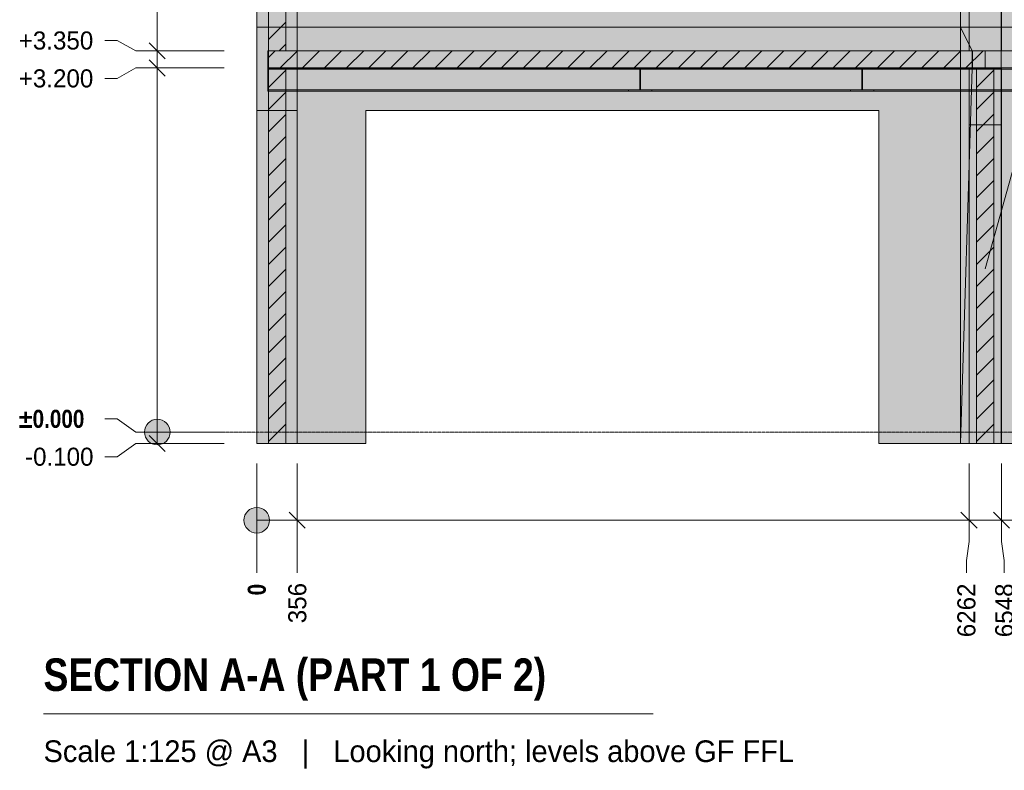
# Model space of a CAD drawing. Header units: millimetres. Extents: x -2119 to 20631, y -2973 to 10107.
# Tile 1 of 33: x -2119 to 6537, y -2973 to 3624. Entities that reach past the tile are written whole.
import ezdxf

# ---------------------------------------------------------------- set-up
doc = ezdxf.new("R2010")
doc.units = ezdxf.units.MM
doc.linetypes.add('DASHED', pattern=[1.524, 1.27, -0.254])
for name, color, linetype in [('FILL-C_BDBDBF', 7, 'Continuous'), ('FILL-EPS', 7, 'Continuous'), ('FILL-INK', 7, 'Continuous'), ('FILL-LIGHT', 7, 'Continuous'), ('FILL-WHITE', 7, 'Continuous'), ('LINE-CORE', 7, 'Continuous'), ('LINE-INK', 7, 'Continuous'), ('LINE-STEEL-DASH', 7, 'DASHED'), ('LINE-STEEL_GREY', 7, 'Continuous'), ('TEXT-INK', 7, 'Continuous'), ('TEXT-STEEL_GREY', 7, 'Continuous')]:
    doc.layers.add(name, color=color, linetype=linetype)
doc.styles.add('OpenSansCondensed-Bold', font='OpenSansCondensed-Bold.ttf')

msp = doc.modelspace()

# ---------------------------------------------------------------- hatches: boundary and pattern name
at = {"layer": 'FILL-C_BDBDBF', "true_color": 0xbdbdbf}
h = msp.add_hatch(color=9, dxfattribs=at)
h.dxf.hatch_style = 1
h.paths.add_polyline_path([(219.4, 3351.3), (137, 3351.3), (67, 3351.3), (67, 6425), (219.4, 6425)])
h = msp.add_hatch(color=9, dxfattribs=at)
h.dxf.hatch_style = 1
h.paths.add_polyline_path([(67, 3198.7), (219.4, 3198.7), (219.4, -100), (67, -100)])
h = msp.add_hatch(color=9, dxfattribs=at)
h.dxf.hatch_style = 1
h.paths.add_polyline_path([(6446.3, -100), (6360.8, -100), (6293.9, -100), (6293.9, 3200), (6446.3, 3200)])
at = {"layer": 'FILL-EPS', "true_color": 0xccffff}
h = msp.add_hatch(color=7, dxfattribs=at)
h.dxf.hatch_style = 1
h.paths.add_polyline_path([(-34.6, 2442.2), (-34.6, 2921.4), (-34.6, 3557.6), (-34.6, 4211.1), (-34.6, 4248.2), (-34.6, 4250), (-34.6, 4278.8), (-34.6, 5600.5), (-34.6, 5602.6), (-34.6, 5646.8), (-34.6, 6425), (67, 6425), (67, 3351.3), (67, 3351.3), (67, 3309.2), (67, 3198.7), (67, 3198.7), (67, -100), (-34.6, -100)])
h = msp.add_hatch(color=7, dxfattribs=at)
h.dxf.hatch_style = 1
h.paths.add_polyline_path([(321, 6425), (321, 5646.8), (321, 5602.6), (321, 5600.5), (321, 5571.7), (321, 4250), (321, 4248.2), (321, 4211.1), (321, 3557.6), (321, 3408.1), (321, 3351.3), (219.4, 3351.3), (219.4, 6425), (223.1, 6425)])
h = msp.add_hatch(color=7, dxfattribs=at)
h.dxf.hatch_style = 1
h.paths.add_polyline_path([(321, -100), (274.4, -100), (219.4, -100), (219.4, 3198.7), (251, 3198.7), (321, 3198.7), (321, 2874.4), (321, 332.2)])
h = msp.add_hatch(color=7, dxfattribs=at)
h.dxf.hatch_style = 1
h.paths.add_polyline_path([(6227.2, 3200), (6283.3, 3200), (6293.9, 3200), (6293.9, -100), (6227.2, -100), (6227.2, 1209.8), (6227.2, 2966.4)])
h = msp.add_hatch(color=7, dxfattribs=at)
h.dxf.hatch_style = 1
h.paths.add_polyline_path([(6512.9, 3200), (6512.9, 2966.4), (6512.9, 1656.6), (6512.9, -100), (6446.3, -100), (6446.3, 3200), (6512.1, 3200)])
at = {"layer": 'FILL-INK', "true_color": 0x1a1a1f}
h = msp.add_hatch(color=250, dxfattribs=at)
h.dxf.hatch_style = 1
h.paths.add_polyline_path([(6370.1, 1433.2), (6371.1, 1614.5), (6462.7, 1589.1)])
at = {"layer": 'FILL-LIGHT', "true_color": 0xcccccf}
h = msp.add_hatch(color=254, dxfattribs=at)
h.dxf.hatch_style = 1
h.paths.add_polyline_path([(62.3, 3350), (3181.3, 3350), (6368.8, 3350), (6368.8, 3274.2), (6368.8, 3200), (3249.8, 3200), (62.3, 3200), (62.3, 3275.8)])
at = {"layer": 'FILL-WHITE', "true_color": 0xffffff}
h = msp.add_hatch(color=7, dxfattribs=at)
h.dxf.hatch_style = 1
h.paths.add_polyline_path([(9478, 9805.3), (12447.3, 6836), (12447.3, 3557.6), (11696, 3557.6), (11696, 6275), (10662, 6275), (10662, 6425), (10651.9, 6586.1), (10621.7, 6744.4), (10571.9, 6897.2), (10503.4, 7042), (10417.4, 7176.2), (10315.4, 7297.6), (10199, 7404), (10070.2, 7493.7), (9931.4, 7565.1), (9784.8, 7616.9), (9633, 7648.4), (9478.5, 7659), (9324, 7648.4), (9172.2, 7616.9), (9025.6, 7565.1), (8886.8, 7493.7), (8758, 7404), (8641.6, 7297.6), (8539.6, 7176.2), (8453.6, 7042), (8385.1, 6897.2), (8335.3, 6744.4), (8305.1, 6586.1), (8295, 6425), (8295, 6275), (7261, 6275), (7261, 3557.6), (6508.8, 3557.6), (6508.8, 6836.1)])
h = msp.add_hatch(color=7, dxfattribs=at)
h.dxf.hatch_style = 1
h.paths.add_polyline_path([(9478, 9805.3), (12447.3, 6836), (12447.3, 3557.6), (11696, 3557.6), (11696, 6275), (10662, 6275), (10662, 6425), (10651.9, 6586.1), (10621.7, 6744.4), (10571.9, 6897.2), (10503.4, 7042), (10417.4, 7176.2), (10315.4, 7297.6), (10199, 7404), (10070.2, 7493.7), (9931.4, 7565.1), (9784.8, 7616.9), (9633, 7648.4), (9478.5, 7659), (9324, 7648.4), (9172.2, 7616.9), (9025.6, 7565.1), (8886.8, 7493.7), (8758, 7404), (8641.6, 7297.6), (8539.6, 7176.2), (8453.6, 7042), (8385.1, 6897.2), (8335.3, 6744.4), (8305.1, 6586.1), (8295, 6425), (8295, 6275), (7261, 6275), (7261, 3557.6), (6508.8, 3557.6), (6508.8, 6836.1)])
h = msp.add_hatch(color=7, dxfattribs=at)
h.dxf.hatch_style = 1
h.paths.add_polyline_path([(6227.3, 3350), (6227.3, 9227), (6513, 9227), (6513, 3350), (6227.3, 3350)])
h = msp.add_hatch(color=7, dxfattribs=at)
h.dxf.hatch_style = 1
h.paths.add_polyline_path([(6152.9, 3557.6), (6152.9, 6480.2), (6508.5, 6835.8), (6508.7, 6837.4), (6508.8, 6837.4), (6508.8, 3557.6), (6508.5, 3557.6)])
h = msp.add_hatch(color=7, dxfattribs=at)
h.dxf.hatch_style = 1
h.paths.add_polyline_path([(6508.8, 6836.1), (6508.8, 3557.6), (6152.9, 3557.6), (6152.9, 6480.2)])
h = msp.add_hatch(color=7, dxfattribs=at)
h.dxf.hatch_style = 1
h.paths.add_polyline_path([(6226.9, 6674.1), (6512.6, 6674.1), (6512.6, 3350), (6226.9, 3350), (6226.9, 6674.1)])
h = msp.add_hatch(color=7, dxfattribs=at)
h.dxf.hatch_style = 1
h.paths.add_polyline_path([(-34.6, 6425), (321, 6425), (321.2, 6426.6), (321.3, 6426.6), (321.3, 3557.6), (321, 3557.6), (-34.6, 3557.6)])
h = msp.add_hatch(color=7, dxfattribs=at)
h.dxf.hatch_style = 1
h.paths.add_polyline_path([(-34.6, 6425), (321.3, 6425), (321.3, 3557.6), (-34.6, 3557.6)])
h = msp.add_hatch(color=7, dxfattribs=at)
h.dxf.hatch_style = 1
h.paths.add_polyline_path([(321, 6425), (321, 3557.6), (-34.6, 3557.6), (-34.6, 6425)])
h = msp.add_hatch(color=7, dxfattribs=at)
h.dxf.hatch_style = 1
h.paths.add_polyline_path([(6152.9, 6425), (6152.9, 3557.6), (321.3, 3557.6), (321.3, 6425)])
h.paths.add_polyline_path([(4533, 5600.5), (1822.5, 5600.5), (1822.5, 3875), (4533, 3875)], flags=0)
h = msp.add_hatch(color=7, dxfattribs=at)
h.dxf.hatch_style = 1
h.paths.add_polyline_path([(321.3, 6425), (6152.9, 6425), (6152.9, 3557.6), (321.3, 3557.6)])
h.paths.add_polyline_path([(4533, 5600.5), (1822.5, 5600.5), (1822.5, 3875), (4533, 3875)], flags=0)
h = msp.add_hatch(color=7, dxfattribs=at)
h.dxf.hatch_style = 1
h.paths.add_polyline_path([(6508.5, 6425), (6508.5, 3557.6), (6152.9, 3557.6), (6152.9, 6425)])
h = msp.add_hatch(color=7, dxfattribs=at)
h.dxf.hatch_style = 1
h.paths.add_polyline_path([(6508.5, 6425), (6508.5, 3557.6), (6152.9, 3557.6), (6152.9, 6425)])
h = msp.add_hatch(color=7, dxfattribs=at)
h.dxf.hatch_style = 1
h.paths.add_polyline_path([(6152.9, 6425), (6508.5, 6425), (6508.5, 3557.6), (6152.9, 3557.6)])
h = msp.add_hatch(color=7, dxfattribs=at)
h.dxf.hatch_style = 1
h.paths.add_polyline_path([(6152.9, 6425), (6508.5, 6425), (6508.5, 3557.6), (6152.9, 3557.6)])
h = msp.add_hatch(color=7, dxfattribs=at)
h.dxf.hatch_style = 1
h.paths.add_polyline_path([(6227.1, 5850.5), (6512.9, 5850.5), (6512.9, 3350), (6227.1, 3350)])
h = msp.add_hatch(color=7, dxfattribs=at)
h.dxf.hatch_style = 1
h.paths.add_polyline_path([(6512.9, 5850.5), (6512.9, 3350), (6227.2, 3350), (6227.2, 5850.5)])
h = msp.add_hatch(color=7, dxfattribs=at)
h.dxf.hatch_style = 1
h.paths.add_polyline_path([(-34.6, 3557.6), (321.3, 3557.6), (321.3, -100), (-34.6, -100)])
h = msp.add_hatch(color=7, dxfattribs=at)
h.dxf.hatch_style = 1
h.paths.add_polyline_path([(321.3, 3557.6), (321.3, 3351.3), (321, 3351.3), (67, 3351.3), (67, 3198.7), (321, 3198.7), (321.2, 3200.3), (321.3, 3200.3), (321.3, -100), (321, -100), (-34.6, -100), (-34.6, 3557.6)])
h = msp.add_hatch(color=7, dxfattribs=at)
h.dxf.hatch_style = 1
h.paths.add_polyline_path([(321, 3557.6), (321, 3351.3), (67, 3351.3), (67, 3198.7), (321, 3198.7), (321, -100), (-34.6, -100), (-34.6, 3557.6)])
h = msp.add_hatch(color=7, dxfattribs=at)
h.dxf.hatch_style = 1
h.paths.add_polyline_path([(6152.9, 3557.6), (6152.9, -100), (5433, -100), (5433, 2825.5), (922.5, 2825.5), (922.5, -100), (321.3, -100), (321.3, 3557.6)])
h = msp.add_hatch(color=7, dxfattribs=at)
h.dxf.hatch_style = 1
h.paths.add_polyline_path([(321.3, 3557.6), (6152.9, 3557.6), (6152.9, 3351.3), (321.3, 3351.3)])
h = msp.add_hatch(color=7, dxfattribs=at)
h.dxf.hatch_style = 1
h.paths.add_polyline_path([(6152.5, 3559.1), (6152.7, 3559.2), (6152.7, 3559.2), (6152.8, 3559.2), (6152.9, 3557.6)])
h = msp.add_hatch(color=7, dxfattribs=at)
h.dxf.hatch_style = 1
h.paths.add_polyline_path([(6152.9, 3351.3), (6152.9, 3557.6), (6508.5, 3557.6), (6508.5, 3558.1), (6508.5, 3557.6), (6508.5, 3557.6), (6508.5, 3198.8), (6508.5, 3198.7), (6508.5, -100), (6508.5, -100), (6152.9, -100), (6152.9, 3198.7), (6508.5, 3198.7), (6508.5, 3351.3)])
h = msp.add_hatch(color=7, dxfattribs=at)
h.dxf.hatch_style = 1
h.paths.add_polyline_path([(6508.8, 3557.6), (6508.8, -100), (6152.9, -100), (6152.9, 3557.6)])
h = msp.add_hatch(color=7, dxfattribs=at)
h.dxf.hatch_style = 1
h.paths.add_polyline_path([(6508.8, 3557.6), (6508.8, 3351.3), (6508.5, 3351.3), (6258.8, 3351.3), (6258.8, 3198.7), (6508.5, 3198.7), (6508.7, 3200.3), (6508.8, 3200.3), (6508.8, -100), (6508.5, -100), (6152.9, -100), (6152.9, 3557.6)])
h = msp.add_hatch(color=7, dxfattribs=at)
h.dxf.hatch_style = 1
h.paths.add_polyline_path([(6508.5, 3557.6), (6508.5, 3351.3), (6254.5, 3351.3), (6254.5, 3198.7), (6508.5, 3198.7), (6508.5, -100), (6152.9, -100), (6152.9, 3557.6)])
h = msp.add_hatch(color=7, dxfattribs=at)
h.dxf.hatch_style = 1
h.paths.add_polyline_path([(6508.5, 3557.6), (6508.5, 3351.3), (6254.5, 3351.3), (6254.5, 3198.7), (6508.5, 3198.7), (6508.5, -100), (6152.9, -100), (6152.9, 3557.6)])
h = msp.add_hatch(color=7, dxfattribs=at)
h.dxf.hatch_style = 1
h.paths.add_polyline_path([(6254.5, 3351.3), (6254.5, 3198.7), (6254.5, 3197.1), (6254.4, 3197.1), (6152.9, -100), (6152.9, 3557.6)])
h = msp.add_hatch(color=7, dxfattribs=at)
h.dxf.hatch_style = 1
h.paths.add_polyline_path([(6508.5, 3557.6), (6508.5, 3351.3), (6254.5, 3351.3), (6152.9, 3557.6)])
h = msp.add_hatch(color=7, dxfattribs=at)
h.dxf.hatch_style = 1
h.paths.add_polyline_path([(6508.8, 3557.6), (6508.8, 3558), (6508.8, 3557.6), (7261, 3557.6), (7261, 3425), (11696, 3425), (11696, 3557.6), (12447.2, 3557.6), (12447.2, 3350), (6508.8, 3350), (6508.8, 3200), (12447.2, 3200), (12447.2, -100), (11846, -100), (11846, 2825.5), (7110.5, 2825.5), (7110.5, -100), (6508.8, -100), (6508.8, 3200), (6508.8, 3200), (6508.8, 3350)])
h = msp.add_hatch(color=7, dxfattribs=at)
h.dxf.hatch_style = 1
h.paths.add_polyline_path([(6508.8, 3557.6), (7261, 3557.6), (7261, 3425), (11696, 3425), (11696, 3557.6), (12447.2, 3557.6), (12447.2, -100), (11846, -100), (11846, 2825.5), (7110.5, 2825.5), (7110.5, -100), (6508.8, -100), (6508.8, 3557.6)])
h = msp.add_hatch(color=7, dxfattribs=at)
h.dxf.hatch_style = 1
h.paths.add_polyline_path([(67, 3351.3), (321.3, 3351.3), (321.3, 3198.7), (67, 3198.7)])
h = msp.add_hatch(color=7, dxfattribs=at)
h.dxf.hatch_style = 1
h.paths.add_polyline_path([(321.3, 3351.3), (6152.9, 3351.3), (6152.9, 3198.7), (321.3, 3198.7)])
h = msp.add_hatch(color=7, dxfattribs=at)
h.dxf.hatch_style = 1
h.paths.add_polyline_path([(6152.9, 3351.7), (6152.9, 3351.3), (6152.9, 3351.3)])
h = msp.add_hatch(color=7, dxfattribs=at)
h.dxf.hatch_style = 1
h.paths.add_polyline_path([(6152.9, 3351.3), (6254.5, 3351.3), (6254.5, 3198.7), (6152.9, 3198.7)])
h = msp.add_hatch(color=7, dxfattribs=at)
h.dxf.hatch_style = 1
h.paths.add_polyline_path([(6258.8, 3351.3), (6508.8, 3351.3), (6508.8, 3198.7), (6258.8, 3198.7)])
h = msp.add_hatch(color=7, dxfattribs=at)
h.dxf.hatch_style = 1
h.paths.add_polyline_path([(6508.8, 3350), (12447.2, 3350), (12447.2, 3200), (6508.8, 3200)])
h = msp.add_hatch(color=7, dxfattribs=at)
h.dxf.hatch_style = 1
h.paths.add_polyline_path([(63, 3200), (6446, 3200), (6446, 3189), (63, 3189)])
h = msp.add_hatch(color=7, dxfattribs=at)
h.dxf.hatch_style = 1
h.paths.add_polyline_path([(63, 3200), (6446, 3200), (6446, 3189), (63, 3189)])
h = msp.add_hatch(color=7, dxfattribs=at)
h.dxf.hatch_style = 1
h.paths.add_polyline_path([(63, 3200), (6446, 3200), (6446, 3189), (63, 3189)])
h = msp.add_hatch(color=7, dxfattribs=at)
h.dxf.hatch_style = 1
h.paths.add_polyline_path([(63, 3200), (6446, 3200), (6446, 3189), (63, 3189)])
h = msp.add_hatch(color=7, dxfattribs=at)
h.dxf.hatch_style = 1
h.paths.add_polyline_path([(63, 3189), (6446, 3189), (6446, 3007.8), (63, 3007.8)])
h = msp.add_hatch(color=7, dxfattribs=at)
h.dxf.hatch_style = 1
h.paths.add_polyline_path([(63, 3189), (6446, 3189), (6446, 3007.8), (63, 3007.8)])
h = msp.add_hatch(color=7, dxfattribs=at)
h.dxf.hatch_style = 1
h.paths.add_polyline_path([(63, 3189), (6446, 3189), (6446, 3007.8), (63, 3007.8)])
h = msp.add_hatch(color=7, dxfattribs=at)
h.dxf.hatch_style = 1
h.paths.add_polyline_path([(63, 3189), (6446, 3189), (6446, 3007.8), (63, 3007.8)])
h = msp.add_hatch(color=7, dxfattribs=at)
h.dxf.hatch_style = 1
h.paths.add_polyline_path([(6152.9, 3198.7), (6152.9, -100), (5433, -100), (5433, 2825.5), (922.5, 2825.5), (922.5, -100), (321.3, -100), (321.3, 3198.7)])
h = msp.add_hatch(color=7, dxfattribs=at)
h.dxf.hatch_style = 1
h.paths.add_polyline_path([(3231.6, 3200.1), (3231.6, 3200.2), (3232.8, 3200), (3233.2, 3200), (3436.8, 3200), (3436.8, 3189), (3338.6, 3189), (3338.6, 3177), (3338.6, 3007.8), (3436.8, 3007.8), (3436.8, 2996.8), (3233.2, 2996.8), (3233.2, 3007.8), (3331.4, 3007.8), (3331.4, 3019.8), (3331.4, 3189), (3233.2, 3189), (3233.2, 3200), (3231.6, 3200.1)])
h = msp.add_hatch(color=7, dxfattribs=at)
h.dxf.hatch_style = 1
h.paths.add_polyline_path([(3233.2, 3007.8), (3331.4, 3007.8), (3331.4, 3177), (3331.4, 3189), (3233.2, 3189), (3233.2, 3200), (3436.8, 3200), (3436.8, 3189), (3338.6, 3189), (3338.6, 3019.8), (3338.6, 3007.8), (3436.8, 3007.8), (3436.8, 2996.8), (3233.2, 2996.8)])
h = msp.add_hatch(color=7, dxfattribs=at)
h.dxf.hatch_style = 1
h.paths.add_polyline_path([(3331.4, 3019.8), (3331.4, 3177), (3338.6, 3177), (3338.6, 3019.8)])
h = msp.add_hatch(color=7, dxfattribs=at)
h.dxf.hatch_style = 1
h.paths.add_polyline_path([(3338.6, 3177), (3338.6, 3019.8), (3331.4, 3019.8), (3331.4, 3177)])
h = msp.add_hatch(color=7, dxfattribs=at)
h.dxf.hatch_style = 1
h.paths.add_polyline_path([(3438.4, 3200.2), (3438.4, 3200.1), (3438.4, 3200.1), (3436.8, 3200)])
h = msp.add_hatch(color=7, dxfattribs=at)
h.dxf.hatch_style = 1
h.paths.add_polyline_path([(5183.6, 3200.1), (5183.6, 3200.2), (5184.8, 3200), (5185.2, 3200), (5388.8, 3200), (5388.8, 3189), (5290.6, 3189), (5290.6, 3177), (5290.6, 3007.8), (5388.8, 3007.8), (5388.8, 2996.8), (5185.2, 2996.8), (5185.2, 3007.8), (5283.4, 3007.8), (5283.4, 3019.8), (5283.4, 3189), (5185.2, 3189), (5185.2, 3200), (5183.6, 3200.1)])
h = msp.add_hatch(color=7, dxfattribs=at)
h.dxf.hatch_style = 1
h.paths.add_polyline_path([(5185.2, 3007.8), (5283.4, 3007.8), (5283.4, 3177), (5283.4, 3189), (5185.2, 3189), (5185.2, 3200), (5388.8, 3200), (5388.8, 3189), (5290.6, 3189), (5290.6, 3019.8), (5290.6, 3007.8), (5388.8, 3007.8), (5388.8, 2996.8), (5185.2, 2996.8)])
h = msp.add_hatch(color=7, dxfattribs=at)
h.dxf.hatch_style = 1
h.paths.add_polyline_path([(5283.4, 3177), (5290.6, 3177), (5290.6, 3019.8), (5283.4, 3019.8)])
h = msp.add_hatch(color=7, dxfattribs=at)
h.dxf.hatch_style = 1
h.paths.add_polyline_path([(5290.6, 3177), (5290.6, 3019.8), (5283.4, 3019.8), (5283.4, 3177)])
h = msp.add_hatch(color=7, dxfattribs=at)
h.dxf.hatch_style = 1
h.paths.add_polyline_path([(5388.8, 3200), (5390.4, 3200.2), (5390.4, 3200.1), (5390.4, 3200.1)])
h = msp.add_hatch(color=7, dxfattribs=at)
h.dxf.hatch_style = 1
h.paths.add_polyline_path([(6254.5, 3198.7), (6508.5, 3198.7), (6508.5, -100), (6152.9, -100), (6254.5, 3198.7)])
h = msp.add_hatch(color=7, dxfattribs=at)
h.dxf.hatch_style = 1
h.paths.add_polyline_path([(6508.5, 3198.7), (6508.5, 3200), (6512.6, 3200), (6512.6, -100), (6226.9, -100), (6226.9, 3198.7)])
h = msp.add_hatch(color=7, dxfattribs=at)
h.dxf.hatch_style = 1
h.paths.add_polyline_path([(6226.9, 3200), (6508.5, 3200), (6508.5, 3198.7), (6226.9, 3198.7)])
h = msp.add_hatch(color=7, dxfattribs=at)
h.dxf.hatch_style = 1
h.paths.add_polyline_path([(6294, 3200), (12662, 3200), (12662, 3189), (6294, 3189)])
h = msp.add_hatch(color=7, dxfattribs=at)
h.dxf.hatch_style = 1
h.paths.add_polyline_path([(6294, 3200), (12662, 3200), (12662, 3189), (6294, 3189)])
h = msp.add_hatch(color=7, dxfattribs=at)
h.dxf.hatch_style = 1
h.paths.add_polyline_path([(6294, 3189), (12662, 3189), (12662, 3007.8), (6294, 3007.8)])
h = msp.add_hatch(color=7, dxfattribs=at)
h.dxf.hatch_style = 1
h.paths.add_polyline_path([(6294, 3189), (12662, 3189), (12662, 3007.8), (6294, 3007.8)])
h = msp.add_hatch(color=7, dxfattribs=at)
h.dxf.hatch_style = 1
h.paths.add_polyline_path([(63, 3007.8), (6446, 3007.8), (6446, 2996.8), (63, 2996.8)])
h = msp.add_hatch(color=7, dxfattribs=at)
h.dxf.hatch_style = 1
h.paths.add_polyline_path([(63, 3007.8), (6446, 3007.8), (6446, 2996.8), (63, 2996.8)])
h = msp.add_hatch(color=7, dxfattribs=at)
h.dxf.hatch_style = 1
h.paths.add_polyline_path([(63, 3007.8), (6446, 3007.8), (6446, 2996.8), (63, 2996.8)])
h = msp.add_hatch(color=7, dxfattribs=at)
h.dxf.hatch_style = 1
h.paths.add_polyline_path([(63, 3007.8), (6446, 3007.8), (6446, 2996.8), (63, 2996.8)])
h = msp.add_hatch(color=7, dxfattribs=at)
h.dxf.hatch_style = 1
h.paths.add_polyline_path([(6294, 3007.8), (12662, 3007.8), (12662, 2996.8), (6294, 2996.8)])
h = msp.add_hatch(color=7, dxfattribs=at)
h.dxf.hatch_style = 1
h.paths.add_polyline_path([(6294, 3007.8), (12662, 3007.8), (12662, 2996.8), (6294, 2996.8)])
h = msp.add_hatch(color=7, dxfattribs=at)
h.dxf.hatch_style = 1
h.paths.add_polyline_path([(-34.6, 2825.5), (321, 2825.5), (321, -100), (-34.6, -100)])
h = msp.add_hatch(color=7, dxfattribs=at)
h.dxf.hatch_style = 1
h.paths.add_polyline_path([(321, 2825.5), (321, -100), (-34.6, -100), (-34.6, 2825.5)])
h = msp.add_hatch(color=7, dxfattribs=at)
h.dxf.hatch_style = 1
h.paths.add_polyline_path([(-34.6, 2825.5), (321, 2825.5), (321, -100), (-34.6, -100)])
h = msp.add_hatch(color=7, dxfattribs=at)
h.dxf.hatch_style = 1
h.paths.add_polyline_path([(321, 2825.5), (321, -100), (-34.6, -100), (-34.6, 2825.5)])
h = msp.add_hatch(color=7, dxfattribs=at)
h.dxf.hatch_style = 1
h.paths.add_polyline_path([(6227, -100), (6227, 2700.5), (6512.8, 2700.5), (6512.8, -100)])
h = msp.add_hatch(color=7, dxfattribs=at)
h.dxf.hatch_style = 1
h.paths.add_polyline_path([(6512.8, 2700.5), (6512.8, -100), (6227.1, -100), (6227.1, 2700.5)])
h = msp.add_hatch(color=7, dxfattribs=at)
h.dxf.hatch_style = 1
h.paths.add_polyline_path([(-797.1, 0), (-800.9, 29.1), (-812.2, 56.3), (-830, 79.5), (-853.3, 97.4), (-880.5, 108.7), (-909.6, 112.5), (-938.7, 108.7), (-965.8, 97.4), (-989.1, 79.5), (-1007, 56.3), (-1018.3, 29.1), (-1022.1, 0), (-1018.3, -29.1), (-1007, -56.2), (-989.1, -79.5), (-965.8, -97.4), (-938.7, -108.7), (-909.6, -112.5), (-880.5, -108.7), (-853.3, -97.4), (-830, -79.5), (-812.2, -56.2), (-800.9, -29.1)])
h = msp.add_hatch(color=7, dxfattribs=at)
h.dxf.hatch_style = 1
h.paths.add_polyline_path([(6508.8, -100.4), (6508.8, -100), (6508.8, -100)])
h = msp.add_hatch(color=7, dxfattribs=at)
h.dxf.hatch_style = 1
h.paths.add_polyline_path([(77.5, -775), (73.7, -745.9), (62.4, -718.8), (44.5, -695.5), (21.3, -677.6), (-5.9, -666.3), (-35, -662.5), (-64.1, -666.3), (-91.3, -677.6), (-114.5, -695.5), (-132.4, -718.8), (-143.7, -745.9), (-147.5, -775), (-143.7, -804.1), (-132.4, -831.2), (-114.5, -854.5), (-91.3, -872.4), (-64.1, -883.7), (-35, -887.5), (-5.9, -883.7), (21.3, -872.4), (44.5, -854.5), (62.4, -831.2), (73.7, -804.1)])

# ---------------------------------------------------------------- linework, layer by layer
at = {"layer": 'LINE-CORE', "lineweight": 5}
msp.add_lwpolyline([(7261, 3557.6), (6508.8, 3557.6), (6508.8, 6836.1), (9478, 9805.3)], dxfattribs=at)
msp.add_lwpolyline([(7261, 3557.6), (6508.8, 3557.6), (6508.8, 6836.1), (9478, 9805.3)], dxfattribs=at)
for points in [[(6227.3, 3350), (6227.3, 3350), (6227.3, 9227), (6513, 9227), (6513, 9227), (6513, 9227), (6513, 9227), (6513, 3350), (6227.3, 3350), (6227.3, 3350)], [(6152.9, 3557.6), (6152.9, 6480.2), (6508.5, 6835.8), (6508.7, 6837.4), (6508.8, 6837.4), (6508.8, 3557.6), (6508.5, 3557.6), (6152.9, 3557.6)], [(6508.8, 6836.1), (6508.8, 3557.6), (6508.8, 3557.6), (6508.8, 3557.6), (6508.8, 3557.6), (6152.9, 3557.6), (6152.9, 6480.2), (6152.9, 6480.2)], [(6226.9, 6674.1), (6512.6, 6674.1), (6512.6, 3350), (6512.6, 3350), (6512.6, 3350), (6512.6, 3350), (6226.9, 3350), (6226.9, 6674.1), (6226.9, 6674.1)], [(-34.6, 6425), (321, 6425), (321.2, 6426.6), (321.3, 6426.6), (321.3, 3557.6), (321, 3557.6), (-34.6, 3557.6)], [(-34.6, 6425), (321.3, 6425), (321.3, 3557.6), (-34.6, 3557.6), (-34.6, 6425)], [(321, 6425), (321, 3557.6), (-34.6, 3557.6), (-34.6, 6425)], [(6152.9, 6425), (6152.9, 3557.6), (321.3, 3557.6), (321.3, 6425)], [(321.3, 6425), (6152.9, 6425), (6152.9, 3557.6), (321.3, 3557.6)], [(6508.5, 6425), (6508.5, 3557.6), (6152.9, 3557.6), (6152.9, 6425)], [(6508.5, 6425), (6508.5, 3557.6), (6152.9, 3557.6), (6152.9, 6425)], [(6152.9, 6425), (6508.5, 6425), (6508.5, 3557.6), (6152.9, 3557.6)], [(6152.9, 6425), (6508.5, 6425), (6508.5, 3557.6), (6152.9, 3557.6)], [(6227.1, 5850.5), (6512.9, 5850.5), (6512.9, 3350), (6227.1, 3350)], [(6512.9, 5850.5), (6512.9, 3350), (6227.2, 3350), (6227.2, 5850.5)], [(-34.6, 3557.6), (321.3, 3557.6), (321.3, -100), (321.3, -100), (321.3, -100), (321.3, -100), (-34.6, -100), (-34.6, 3557.6)], [(321.3, 3557.6), (321.3, 3351.3), (321, 3351.3), (67, 3351.3), (67, 3198.7), (321, 3198.7), (321.2, 3200.3), (321.3, 3200.3), (321.3, -100), (321, -100), (-34.6, -100), (-34.6, 3557.6)], [(321, 3557.6), (321, 3351.3), (67, 3351.3), (67, 3198.7), (321, 3198.7), (321, -100), (-34.6, -100), (-34.6, 3557.6)], [(6152.9, 3557.6), (6152.9, -100), (5433, -100), (5433, 2825.5), (922.5, 2825.5), (922.5, -100), (321.3, -100), (321.3, 3557.6)], [(321.3, 3557.6), (6152.9, 3557.6), (6152.9, 3351.3), (321.3, 3351.3)], [(6152.5, 3559.1), (6152.7, 3559.2), (6152.7, 3559.2), (6152.8, 3559.2), (6152.9, 3557.6)], [(6152.9, 3351.3), (6152.9, 3351.3), (6152.9, 3557.6), (6508.5, 3557.6), (6508.5, 3558.1), (6508.5, 3557.6), (6508.5, 3557.6), (6508.5, 3198.8), (6508.5, 3198.7), (6508.5, -100), (6508.5, -100), (6508.5, -100), (6152.9, -100), (6152.9, 3198.7), (6508.5, 3198.7), (6508.5, 3351.3), (6152.9, 3351.3)], [(6508.8, 3557.6), (6508.8, -100), (6152.9, -100), (6152.9, 3557.6)], [(6508.8, 3557.6), (6508.8, 3351.3), (6508.5, 3351.3), (6258.8, 3351.3), (6258.8, 3198.7), (6508.5, 3198.7), (6508.7, 3200.3), (6508.8, 3200.3), (6508.8, -100), (6508.5, -100), (6152.9, -100), (6152.9, 3557.6)], [(6508.5, 3557.6), (6508.5, 3351.3), (6254.5, 3351.3), (6254.5, 3198.7), (6508.5, 3198.7), (6508.5, -100), (6152.9, -100), (6152.9, 3557.6)], [(6508.5, 3557.6), (6508.5, 3351.3), (6254.5, 3351.3), (6254.5, 3198.7), (6508.5, 3198.7), (6508.5, -100), (6152.9, -100), (6152.9, 3557.6)], [(6254.5, 3351.3), (6254.5, 3198.7), (6254.5, 3198.7), (6254.5, 3198.7), (6254.5, 3197.1), (6254.4, 3197.1), (6152.9, -100), (6152.9, 3557.6), (6152.9, 3557.6)], [(6508.5, 3557.6), (6508.5, 3351.3), (6254.5, 3351.3), (6152.9, 3557.6)], [(6508.8, 3557.6), (6508.8, 3558), (6508.8, 3557.6), (7261, 3557.6), (7261, 3425), (11696, 3425), (11696, 3557.6), (12447.2, 3557.6), (12447.2, 3350), (6508.8, 3350), (6508.8, 3200), (12447.2, 3200), (12447.2, -100), (11846, -100), (11846, 2825.5), (7110.5, 2825.5), (7110.5, -100), (6508.8, -100), (6508.8, 3200), (6508.8, 3200), (6508.8, 3350)], [(6508.8, 3557.6), (6508.8, 3557.6), (7261, 3557.6), (7261, 3425), (11696, 3425), (11696, 3557.6), (12447.2, 3557.6), (12447.2, -100), (12447.2, -100), (11846, -100), (11846, 2825.5), (7110.5, 2825.5), (7110.5, -100), (6508.8, -100), (6508.8, 3557.6), (6508.8, 3557.6)], [(67, 3351.3), (321.3, 3351.3), (321.3, 3198.7), (67, 3198.7)], [(321.3, 3351.3), (6152.9, 3351.3), (6152.9, 3198.7), (321.3, 3198.7), (321.3, 3198.7)], [(6152.9, 3351.7), (6152.9, 3351.3), (6152.9, 3351.3)], [(6152.9, 3351.3), (6254.5, 3351.3), (6254.5, 3198.7), (6152.9, 3198.7)], [(6258.8, 3351.3), (6508.8, 3351.3), (6508.8, 3198.7), (6258.8, 3198.7)], [(6508.8, 3350), (12447.2, 3350), (12447.2, 3200), (6508.8, 3200)], [(63, 3200), (6446, 3200), (6446, 3200), (6446, 3189), (63, 3189), (63, 3189)], [(63, 3200), (6446, 3200), (6446, 3189), (63, 3189)], [(63, 3200), (6446, 3200), (6446, 3200), (6446, 3189), (63, 3189), (63, 3189)], [(63, 3200), (6446, 3200), (6446, 3189), (63, 3189)], [(63, 3189), (6446, 3189), (6446, 3189), (6446, 3007.8), (63, 3007.8), (63, 3007.8)], [(63, 3189), (6446, 3189), (6446, 3007.8), (6446, 3007.8), (63, 3007.8), (63, 3189)], [(63, 3189), (6446, 3189), (6446, 3189), (6446, 3007.8), (63, 3007.8), (63, 3007.8)], [(63, 3189), (6446, 3189), (6446, 3007.8), (6446, 3007.8), (63, 3007.8), (63, 3189)], [(6152.9, 3198.7), (6152.9, -100), (5433, -100), (5433, 2825.5), (922.5, 2825.5), (922.5, -100), (321.3, -100), (321.3, 3198.7)], [(3231.6, 3200.1), (3231.6, 3200.2), (3232.8, 3200), (3233.2, 3200), (3436.8, 3200), (3436.8, 3189), (3338.6, 3189), (3338.6, 3177), (3338.6, 3177), (3338.6, 3007.8), (3436.8, 3007.8), (3436.8, 2996.8), (3233.2, 2996.8), (3233.2, 3007.8), (3331.4, 3007.8), (3331.4, 3019.8), (3331.4, 3019.8), (3331.4, 3189), (3233.2, 3189), (3233.2, 3200), (3231.6, 3200.1)], [(3233.2, 3007.8), (3331.4, 3007.8), (3331.4, 3177), (3331.4, 3189), (3233.2, 3189), (3233.2, 3200), (3436.8, 3200), (3436.8, 3189), (3338.6, 3189), (3338.6, 3019.8), (3338.6, 3007.8), (3436.8, 3007.8), (3436.8, 2996.8), (3233.2, 2996.8)], [(3331.4, 3019.8), (3331.4, 3177), (3338.6, 3177), (3338.6, 3177), (3338.6, 3019.8), (3331.4, 3019.8)], [(3338.6, 3177), (3338.6, 3019.8), (3338.6, 3019.8), (3331.4, 3019.8), (3331.4, 3177), (3331.4, 3177)], [(3438.4, 3200.2), (3438.4, 3200.1), (3438.4, 3200.1), (3436.8, 3200)], [(5183.6, 3200.1), (5183.6, 3200.2), (5184.8, 3200), (5185.2, 3200), (5388.8, 3200), (5388.8, 3189), (5290.6, 3189), (5290.6, 3177), (5290.6, 3177), (5290.6, 3007.8), (5388.8, 3007.8), (5388.8, 2996.8), (5185.2, 2996.8), (5185.2, 3007.8), (5283.4, 3007.8), (5283.4, 3019.8), (5283.4, 3019.8), (5283.4, 3189), (5185.2, 3189), (5185.2, 3200), (5183.6, 3200.1)], [(5185.2, 3007.8), (5283.4, 3007.8), (5283.4, 3177), (5283.4, 3177), (5283.4, 3189), (5185.2, 3189), (5185.2, 3200), (5388.8, 3200), (5388.8, 3189), (5290.6, 3189), (5290.6, 3019.8), (5290.6, 3019.8), (5290.6, 3007.8), (5388.8, 3007.8), (5388.8, 2996.8), (5185.2, 2996.8)], [(5283.4, 3177), (5290.6, 3177), (5290.6, 3019.8), (5283.4, 3019.8)], [(5290.6, 3177), (5290.6, 3019.8), (5283.4, 3019.8), (5283.4, 3177)], [(5388.8, 3200), (5390.4, 3200.2), (5390.4, 3200.1), (5390.4, 3200.1), (5388.8, 3200)], [(6254.5, 3198.7), (6508.5, 3198.7), (6508.5, -100), (6152.9, -100), (6254.5, 3198.7), (6254.5, 3198.7)], [(6508.5, 3198.7), (6508.5, 3200), (6512.6, 3200), (6512.6, -100), (6226.9, -100), (6226.9, 3198.7)], [(6226.9, 3200), (6508.5, 3200), (6508.5, 3198.7), (6226.9, 3198.7)], [(6294, 3200), (12662, 3200), (12662, 3189), (6294, 3189)], [(6294, 3200), (12662, 3200), (12662, 3189), (6294, 3189)], [(6294, 3189), (12662, 3189), (12662, 3189), (12662, 3007.8), (6294, 3007.8), (6294, 3007.8)], [(6294, 3189), (12662, 3189), (12662, 3007.8), (12662, 3007.8), (6294, 3007.8), (6294, 3189)], [(63, 3007.8), (6446, 3007.8), (6446, 3007.8), (6446, 2996.8), (63, 2996.8), (63, 2996.8)], [(63, 3007.8), (6446, 3007.8), (6446, 2996.8), (63, 2996.8)], [(63, 3007.8), (6446, 3007.8), (6446, 3007.8), (6446, 2996.8), (63, 2996.8), (63, 2996.8)], [(63, 3007.8), (6446, 3007.8), (6446, 2996.8), (63, 2996.8)], [(6294, 3007.8), (12662, 3007.8), (12662, 2996.8), (6294, 2996.8)], [(6294, 3007.8), (12662, 3007.8), (12662, 2996.8), (6294, 2996.8)], [(-34.6, 2825.5), (321, 2825.5), (321, -100), (-34.6, -100)], [(321, 2825.5), (321, -100), (-34.6, -100), (-34.6, 2825.5)], [(-34.6, 2825.5), (321, 2825.5), (321, -100), (-34.6, -100)], [(321, 2825.5), (321, -100), (-34.6, -100), (-34.6, 2825.5)], [(6227, -100), (6227, 2700.5), (6512.8, 2700.5), (6512.8, 2700.5), (6512.8, -100), (6227, -100)], [(6512.8, 2700.5), (6512.8, -100), (6512.8, -100), (6227.1, -100), (6227.1, 2700.5), (6227.1, 2700.5)], [(6508.8, -100.4), (6508.8, -100), (6508.8, -100)]]:
    msp.add_lwpolyline(points, close=True, dxfattribs=at)
at = {"layer": 'LINE-INK', "lineweight": 5}
for p, q in [((-909.6, -100), (-909.6, 6425)), ((6370.1, 1433.2), (7105.9, 4082.9)), ((-1262.1, 3441.5), (-1372.1, 3441.5)), ((-1097.1, 3350), (-1262.1, 3441.5)), ((-838.9, 3279.3), (-980.3, 3420.7)), ((-322.1, 3350), (-1097.1, 3350)), ((-838.9, 3129.3), (-980.3, 3270.7)), ((-1097.1, 3200), (-1262.1, 3108.5)), ((-322.1, 3200), (-1097.1, 3200)), ((-1262.1, 3108.5), (-1372.1, 3108.5)), ((-1262.1, 116.5), (-1372.1, 116.5)), ((-1097.1, 0), (-1262.1, 116.5)), ((-322.1, 0), (-1097.1, 0)), ((-838.9, -170.7), (-980.3, -29.3)), ((-1097.1, -100), (-1262.1, -216.5)), ((-322.1, -100), (-1097.1, -100)), ((-1262.1, -216.5), (-1372.1, -216.5)), ((-35, -275), (-35, -962.5)), ((321, -275), (321, -962.5)), ((6227, -275), (6227, -962.5)), ((6513, -275), (6513, -962.5)), ((-35, -775), (12729, -775)), ((250.3, -704.3), (391.7, -845.7)), ((6156.3, -704.3), (6297.7, -845.7)), ((6442.3, -704.3), (6583.7, -845.7)), ((-35, -962.5), (-35, -1127.5)), ((321, -962.5), (321, -1127.5)), ((6227, -962.5), (6203.5, -1127.5)), ((6513, -962.5), (6536.5, -1127.5)), ((-35, -1127.5), (-35, -1237.5)), ((321, -1127.5), (321, -1237.5)), ((6203.5, -1127.5), (6203.5, -1237.5)), ((6536.5, -1127.5), (6536.5, -1237.5)), ((-1909.6, -2475), (3448.6, -2475))]:
    msp.add_line(p, q, dxfattribs=at)
for points in [[(-34.6, 2442.2), (-34.6, 2921.4), (-34.6, 3557.6), (-34.6, 4211.1), (-34.6, 4248.2), (-34.6, 4250), (-34.6, 4278.8), (-34.6, 5600.5), (-34.6, 5602.6), (-34.6, 5646.8), (-34.6, 6425), (67, 6425), (67, 3351.3), (67, 3351.3), (67, 3309.2), (67, 3198.7), (67, 3198.7), (67, -100), (-34.6, -100)], [(219.4, 3351.3), (137, 3351.3), (67, 3351.3), (67, 6425), (219.4, 6425)], [(321, 6425), (321, 5646.8), (321, 5602.6), (321, 5600.5), (321, 5571.7), (321, 4250), (321, 4248.2), (321, 4211.1), (321, 3557.6), (321, 3408.1), (321, 3351.3), (219.4, 3351.3), (219.4, 6425), (223.1, 6425)], [(62.3, 3350), (3181.3, 3350), (6368.8, 3350), (6368.8, 3274.2), (6368.8, 3200), (3249.8, 3200), (62.3, 3200), (62.3, 3275.8)], [(67, 3198.7), (219.4, 3198.7), (219.4, -100), (67, -100)], [(321, -100), (274.4, -100), (219.4, -100), (219.4, 3198.7), (251, 3198.7), (321, 3198.7), (321, 2874.4), (321, 332.2)], [(6227.2, 3200), (6283.3, 3200), (6293.9, 3200), (6293.9, -100), (6227.2, -100), (6227.2, 1209.8), (6227.2, 2966.4)], [(6512.1, 3200), (6512.9, 3200), (6512.9, 2966.4), (6512.9, 1656.6), (6512.9, -100), (6446.3, -100), (6360.8, -100), (6293.9, -100), (6227.2, -100), (6227.2, 1209.8), (6227.2, 2966.4), (6227.2, 3200), (6283.3, 3200), (6293.9, 3200), (6446.3, 3200)], [(6446.3, -100), (6360.8, -100), (6293.9, -100), (6293.9, 3200), (6446.3, 3200)], [(6512.9, 3200), (6512.9, 2966.4), (6512.9, 1656.6), (6512.9, -100), (6446.3, -100), (6446.3, 3200), (6512.1, 3200)]]:
    msp.add_lwpolyline(points, close=True, dxfattribs=at)
msp.add_lwpolyline([(321, 4211.1), (321, 3557.6), (321, 3408.1), (321, 3351.3), (219.4, 3351.3), (137, 3351.3), (67, 3351.3), (67, 3351.3), (67, 3309.2), (67, 3198.7), (67, 3198.7), (219.4, 3198.7), (251, 3198.7), (321, 3198.7), (321, 2874.4), (321, 332.2), (321, -100), (274.4, -100), (219.4, -100), (67, -100), (-34.6, -100), (-34.6, 2442.2), (-34.6, 2921.4), (-34.6, 3557.6), (-34.6, 4211.1)], dxfattribs=at)
for centre in [(-909.6, 0), (-35, -775)]:
    msp.add_circle(centre, 112.5, dxfattribs=at)
at = {"layer": 'LINE-STEEL-DASH', "lineweight": 5}
msp.add_line((-434.6, 0), (17165.5, 0), dxfattribs=at)
at = {"layer": 'LINE-STEEL_GREY', "lineweight": 5}
for p, q in [((67, 3450.8), (219.4, 3603.2)), ((162, 3351.3), (219.4, 3408.7)), ((62.3, 3285), (127.3, 3350)), ((171.8, 3200), (321.8, 3350)), ((366.3, 3200), (516.3, 3350)), ((560.7, 3200), (710.7, 3350)), ((755.2, 3200), (905.2, 3350)), ((949.6, 3200), (1099.6, 3350)), ((1144.1, 3200), (1294.1, 3350)), ((1338.5, 3200), (1488.5, 3350)), ((1533, 3200), (1683, 3350)), ((1727.4, 3200), (1877.4, 3350)), ((1921.9, 3200), (2071.9, 3350)), ((2116.3, 3200), (2266.3, 3350)), ((2310.8, 3200), (2460.8, 3350)), ((2505.2, 3200), (2655.2, 3350)), ((2699.7, 3200), (2849.7, 3350)), ((2894.2, 3200), (3044.2, 3350)), ((3088.6, 3200), (3238.6, 3350)), ((3283.1, 3200), (3433.1, 3350)), ((3477.5, 3200), (3627.5, 3350)), ((3672, 3200), (3822, 3350)), ((3866.4, 3200), (4016.4, 3350)), ((4060.9, 3200), (4210.9, 3350)), ((4255.3, 3200), (4405.3, 3350)), ((4449.8, 3200), (4599.8, 3350)), ((4644.2, 3200), (4794.2, 3350)), ((4838.7, 3200), (4988.7, 3350)), ((5033.2, 3200), (5183.2, 3350)), ((5227.6, 3200), (5377.6, 3350)), ((5422.1, 3200), (5572.1, 3350)), ((5616.5, 3200), (5766.5, 3350)), ((5811, 3200), (5961, 3350)), ((6005.4, 3200), (6155.4, 3350)), ((6199.9, 3200), (6349.9, 3350)), ((67, 3028.8), (219.4, 3181.2)), ((6293.9, 3029.4), (6446.3, 3181.8)), ((67, 2834.3), (219.4, 2986.7)), ((6293.9, 2835), (6446.3, 2987.4)), ((67, 2639.9), (219.4, 2792.3)), ((6293.9, 2640.5), (6446.3, 2792.9)), ((67, 2445.4), (219.4, 2597.8)), ((6293.9, 2446.1), (6446.3, 2598.5)), ((67, 2251), (219.4, 2403.4)), ((6293.9, 2251.6), (6446.3, 2404)), ((67, 2056.5), (219.4, 2208.9)), ((6293.9, 2057.2), (6446.3, 2209.6)), ((67, 1862.1), (219.4, 2014.5)), ((6293.9, 1862.7), (6446.3, 2015.1)), ((67, 1667.6), (219.4, 1820)), ((6293.9, 1668.3), (6446.3, 1820.7)), ((67, 1473.2), (219.4, 1625.6)), ((6293.9, 1473.8), (6446.3, 1626.2)), ((67, 1278.7), (219.4, 1431.1)), ((6293.9, 1279.3), (6446.3, 1431.7)), ((67, 1084.3), (219.4, 1236.7)), ((6293.9, 1084.9), (6446.3, 1237.3)), ((67, 889.8), (219.4, 1042.2)), ((6293.9, 890.4), (6446.3, 1042.8)), ((67, 695.3), (219.4, 847.7)), ((6293.9, 696), (6446.3, 848.4)), ((67, 500.9), (219.4, 653.3)), ((6293.9, 501.5), (6446.3, 653.9)), ((67, 306.4), (219.4, 458.8)), ((6293.9, 307.1), (6446.3, 459.5)), ((67, 112), (219.4, 264.4)), ((6293.9, 112.6), (6446.3, 265)), ((67, -82.5), (219.4, 69.9)), ((6293.9, -81.8), (6446.3, 70.6))]:
    msp.add_line(p, q, dxfattribs=at)

# ---------------------------------------------------------------- texts
at = {"layer": 'TEXT-INK'}
for s, p in [('+3.350', (-2127.5, 3362.1)), ('+3.200', (-2127.5, 3029.1)), ('-0.100', (-2072.2, -295.9))]:
    msp.add_text(s, height=158.75, dxfattribs=at).set_placement(p)
at = {"layer": 'TEXT-INK', "style": 'OpenSansCondensed-Bold'}
for s, height, p in [('±0.000', 158.75, (-2127.5, 37.1)), ('SECTION A-A (PART 1 OF 2)', 285.75, (-1909.6, -2275))]:
    msp.add_text(s, height=height, dxfattribs=at).set_placement(p)
msp.add_text('0', height=158.8, rotation=90, dxfattribs=at).set_placement((44.4, -1435.1))
at = {"layer": 'TEXT-INK'}
for s, p in [('356', (400.4, -1680.3)), ('6262', (6282.9, -1802.9)), ('6548', (6615.9, -1802.9))]:
    msp.add_text(s, height=158.75, rotation=90, dxfattribs=at).set_placement(p)
at = {"layer": 'TEXT-STEEL_GREY'}
msp.add_text('Scale 1:125 @ A3   |   Looking north; levels above GF FFL', height=190.5, dxfattribs=at).set_placement((-1909.6, -2900))

doc.saveas('drawing.dxf')
